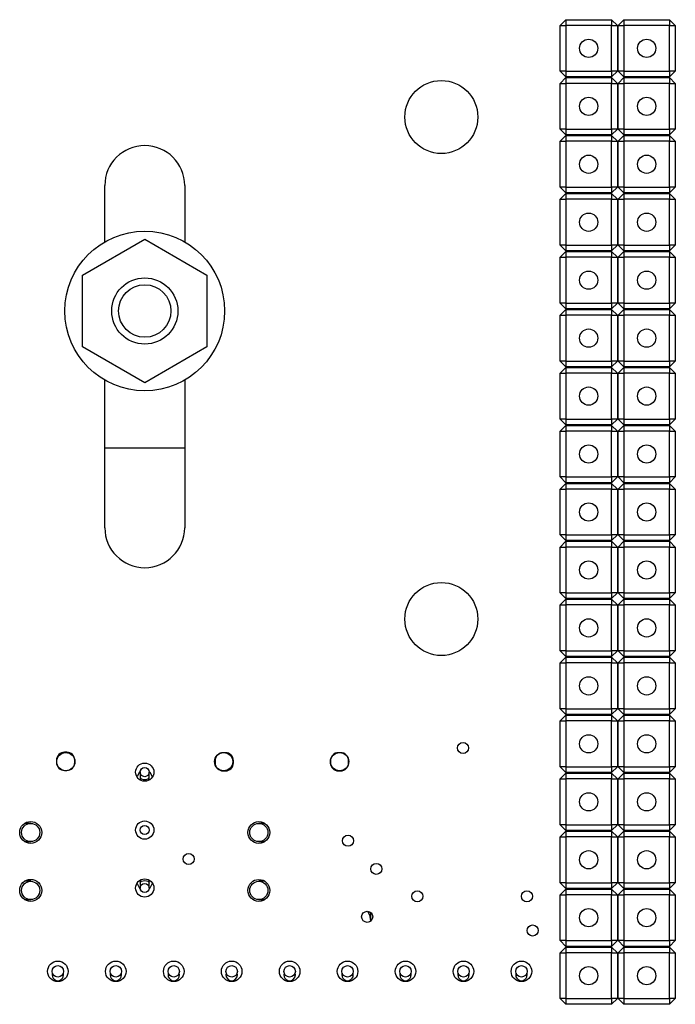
# Model space of a CAD drawing. Extents: x 50 to 151, y 80 to 221.
# Tile 4 of 6: x 95 to 124, y 148 to 191. Entities that reach past the tile are written whole.
import ezdxf

# ---------------------------------------------------------------- set-up
doc = ezdxf.new("R2010")
doc.units = 0
doc.layers.get('0').update_dxf_attribs({"linetype": 'CONTINUOUS'})

msp = doc.modelspace()

# ---------------------------------------------------------------- linework, layer by layer
at = {"color": 7, "linetype": 'CONTINUOUS'}
for p, q in [((118.648, 190.61), (118.898, 190.86)), ((118.898, 190.86), (120.908, 190.86)), ((118.898, 190.86), (118.898, 190.61)), ((120.908, 190.86), (121.158, 190.61)), ((120.908, 190.86), (120.908, 190.61)), ((121.188, 190.61), (121.438, 190.86)), ((121.438, 190.86), (123.448, 190.86)), ((121.438, 190.86), (121.438, 190.61)), ((123.448, 190.86), (123.698, 190.61)), ((123.448, 190.86), (123.448, 190.61)), ((118.648, 188.6), (118.648, 190.61)), ((118.648, 190.61), (118.898, 190.61)), ((118.898, 190.61), (118.898, 188.6)), ((120.908, 190.61), (118.898, 190.61)), ((120.908, 190.61), (121.158, 190.61)), ((120.908, 188.6), (120.908, 190.61)), ((121.158, 190.61), (121.158, 188.6)), ((121.188, 190.61), (121.438, 190.61)), ((121.188, 188.6), (121.188, 190.61)), ((123.448, 190.61), (121.438, 190.61)), ((121.438, 190.61), (121.438, 188.6)), ((123.448, 188.6), (123.448, 190.61)), ((123.448, 190.61), (123.698, 190.61)), ((123.698, 190.61), (123.698, 188.6)), ((118.898, 188.6), (118.648, 188.6)), ((118.898, 188.35), (118.648, 188.6)), ((118.898, 188.6), (120.908, 188.6)), ((118.898, 188.6), (118.898, 188.35)), ((121.158, 188.6), (120.908, 188.35)), ((120.908, 188.6), (120.908, 188.35)), ((121.158, 188.6), (120.908, 188.6)), ((121.438, 188.35), (121.188, 188.6)), ((121.438, 188.6), (121.188, 188.6)), ((121.438, 188.6), (123.448, 188.6)), ((121.438, 188.6), (121.438, 188.35)), ((123.698, 188.6), (123.448, 188.35)), ((123.448, 188.6), (123.448, 188.35)), ((123.698, 188.6), (123.448, 188.6)), ((118.648, 188.07), (118.898, 188.32)), ((120.908, 188.35), (118.898, 188.35)), ((118.898, 188.32), (120.908, 188.32)), ((118.898, 188.32), (118.898, 188.07)), ((120.908, 188.32), (121.158, 188.07)), ((120.908, 188.32), (120.908, 188.07)), ((121.188, 188.07), (121.438, 188.32)), ((123.448, 188.35), (121.438, 188.35)), ((121.438, 188.32), (123.448, 188.32)), ((121.438, 188.32), (121.438, 188.07)), ((123.448, 188.32), (123.698, 188.07)), ((123.448, 188.32), (123.448, 188.07)), ((118.648, 188.07), (118.898, 188.07)), ((118.648, 186.06), (118.648, 188.07)), ((120.908, 188.07), (118.898, 188.07)), ((118.898, 188.07), (118.898, 186.06)), ((120.908, 186.06), (120.908, 188.07)), ((120.908, 188.07), (121.158, 188.07)), ((121.158, 188.07), (121.158, 186.06)), ((121.188, 188.07), (121.438, 188.07)), ((121.188, 186.06), (121.188, 188.07)), ((121.438, 188.07), (121.438, 186.06)), ((123.448, 188.07), (121.438, 188.07)), ((123.448, 188.07), (123.698, 188.07)), ((123.448, 186.06), (123.448, 188.07)), ((123.698, 188.07), (123.698, 186.06)), ((118.898, 186.06), (118.648, 186.06)), ((118.898, 185.81), (118.648, 186.06)), ((118.898, 186.06), (120.908, 186.06)), ((118.898, 186.06), (118.898, 185.81)), ((121.158, 186.06), (120.908, 186.06)), ((121.158, 186.06), (120.908, 185.81)), ((120.908, 186.06), (120.908, 185.81)), ((121.438, 186.06), (121.188, 186.06)), ((121.438, 185.81), (121.188, 186.06)), ((121.438, 186.06), (123.448, 186.06)), ((121.438, 186.06), (121.438, 185.81)), ((123.698, 186.06), (123.448, 185.81)), ((123.448, 186.06), (123.448, 185.81)), ((123.698, 186.06), (123.448, 186.06)), ((118.648, 185.53), (118.898, 185.78)), ((120.908, 185.81), (118.898, 185.81)), ((118.898, 185.78), (120.908, 185.78)), ((118.898, 185.78), (118.898, 185.53)), ((120.908, 185.78), (121.158, 185.53)), ((120.908, 185.78), (120.908, 185.53)), ((121.188, 185.53), (121.438, 185.78)), ((123.448, 185.81), (121.438, 185.81)), ((121.438, 185.78), (123.448, 185.78)), ((121.438, 185.78), (121.438, 185.53)), ((123.448, 185.78), (123.698, 185.53)), ((123.448, 185.78), (123.448, 185.53)), ((118.648, 185.53), (118.898, 185.53)), ((118.648, 183.52), (118.648, 185.53)), ((118.898, 185.53), (118.898, 183.52)), ((120.908, 185.53), (118.898, 185.53)), ((120.908, 183.52), (120.908, 185.53)), ((120.908, 185.53), (121.158, 185.53)), ((121.158, 185.53), (121.158, 183.52)), ((121.188, 183.52), (121.188, 185.53)), ((121.188, 185.53), (121.438, 185.53)), ((121.438, 185.53), (121.438, 183.52)), ((123.448, 185.53), (121.438, 185.53)), ((123.448, 185.53), (123.698, 185.53)), ((123.448, 183.52), (123.448, 185.53)), ((123.698, 185.53), (123.698, 183.52)), ((98.693, 181.126), (98.693, 183.595)), ((102.193, 183.595), (102.193, 181.126)), ((118.898, 183.27), (118.648, 183.52)), ((118.898, 183.52), (118.648, 183.52)), ((118.898, 183.52), (120.908, 183.52)), ((118.898, 183.52), (118.898, 183.27)), ((121.158, 183.52), (120.908, 183.52)), ((121.158, 183.52), (120.908, 183.27)), ((120.908, 183.52), (120.908, 183.27)), ((121.438, 183.52), (121.188, 183.52)), ((121.438, 183.27), (121.188, 183.52)), ((121.438, 183.52), (123.448, 183.52)), ((121.438, 183.52), (121.438, 183.27)), ((123.698, 183.52), (123.448, 183.27)), ((123.448, 183.52), (123.448, 183.27)), ((123.698, 183.52), (123.448, 183.52)), ((118.648, 182.99), (118.898, 183.24)), ((118.648, 182.99), (118.898, 182.99)), ((118.648, 180.98), (118.648, 182.99)), ((120.908, 183.27), (118.898, 183.27)), ((118.898, 183.24), (120.908, 183.24)), ((118.898, 183.24), (118.898, 182.99)), ((118.898, 182.99), (118.898, 180.98)), ((120.908, 182.99), (118.898, 182.99)), ((120.908, 183.24), (121.158, 182.99)), ((120.908, 183.24), (120.908, 182.99)), ((120.908, 180.98), (120.908, 182.99)), ((120.908, 182.99), (121.158, 182.99)), ((121.158, 182.99), (121.158, 180.98)), ((121.188, 182.99), (121.438, 183.24)), ((121.188, 180.98), (121.188, 182.99)), ((121.188, 182.99), (121.438, 182.99)), ((123.448, 183.27), (121.438, 183.27)), ((121.438, 183.24), (123.448, 183.24)), ((121.438, 183.24), (121.438, 182.99)), ((121.438, 182.99), (121.438, 180.98)), ((123.448, 182.99), (121.438, 182.99)), ((123.448, 183.24), (123.698, 182.99)), ((123.448, 183.24), (123.448, 182.99)), ((123.448, 180.98), (123.448, 182.99)), ((123.448, 182.99), (123.698, 182.99)), ((123.698, 182.99), (123.698, 180.98)), ((97.718, 179.668), (100.443, 181.242)), ((100.443, 181.242), (103.168, 179.668)), ((118.898, 180.73), (118.648, 180.98)), ((118.898, 180.98), (118.648, 180.98)), ((118.898, 180.98), (120.908, 180.98)), ((118.898, 180.98), (118.898, 180.73)), ((121.158, 180.98), (120.908, 180.98)), ((121.158, 180.98), (120.908, 180.73)), ((120.908, 180.98), (120.908, 180.73)), ((121.438, 180.73), (121.188, 180.98)), ((121.438, 180.98), (121.188, 180.98)), ((121.438, 180.98), (123.448, 180.98)), ((121.438, 180.98), (121.438, 180.73)), ((123.698, 180.98), (123.448, 180.98)), ((123.698, 180.98), (123.448, 180.73)), ((123.448, 180.98), (123.448, 180.73)), ((118.648, 180.45), (118.898, 180.7)), ((118.648, 178.44), (118.648, 180.45)), ((118.648, 180.45), (118.898, 180.45)), ((120.908, 180.73), (118.898, 180.73)), ((118.898, 180.7), (120.908, 180.7)), ((118.898, 180.7), (118.898, 180.45)), ((118.898, 180.45), (118.898, 178.44)), ((120.908, 180.45), (118.898, 180.45)), ((120.908, 180.7), (121.158, 180.45)), ((120.908, 180.7), (120.908, 180.45)), ((120.908, 180.45), (121.158, 180.45)), ((120.908, 178.44), (120.908, 180.45)), ((121.158, 180.45), (121.158, 178.44)), ((121.188, 180.45), (121.438, 180.7)), ((121.188, 178.44), (121.188, 180.45)), ((121.188, 180.45), (121.438, 180.45)), ((123.448, 180.73), (121.438, 180.73)), ((121.438, 180.7), (123.448, 180.7)), ((121.438, 180.7), (121.438, 180.45)), ((123.448, 180.45), (121.438, 180.45)), ((121.438, 180.45), (121.438, 178.44)), ((123.448, 180.7), (123.698, 180.45)), ((123.448, 180.7), (123.448, 180.45)), ((123.448, 178.44), (123.448, 180.45)), ((123.448, 180.45), (123.698, 180.45)), ((123.698, 180.45), (123.698, 178.44)), ((97.718, 176.522), (97.718, 179.668)), ((103.168, 179.668), (103.168, 176.522)), ((118.898, 178.19), (118.648, 178.44)), ((118.898, 178.44), (118.648, 178.44)), ((118.898, 178.44), (120.908, 178.44)), ((118.898, 178.44), (118.898, 178.19)), ((121.158, 178.44), (120.908, 178.44)), ((121.158, 178.44), (120.908, 178.19)), ((120.908, 178.44), (120.908, 178.19)), ((121.438, 178.19), (121.188, 178.44)), ((121.438, 178.44), (121.188, 178.44)), ((121.438, 178.44), (123.448, 178.44)), ((121.438, 178.44), (121.438, 178.19)), ((123.698, 178.44), (123.448, 178.44)), ((123.698, 178.44), (123.448, 178.19)), ((123.448, 178.44), (123.448, 178.19)), ((118.648, 177.91), (118.898, 178.16)), ((118.648, 175.9), (118.648, 177.91)), ((118.648, 177.91), (118.898, 177.91)), ((120.908, 178.19), (118.898, 178.19)), ((118.898, 178.16), (120.908, 178.16)), ((118.898, 178.16), (118.898, 177.91)), ((120.908, 177.91), (118.898, 177.91)), ((118.898, 177.91), (118.898, 175.9)), ((120.908, 178.16), (121.158, 177.91)), ((120.908, 178.16), (120.908, 177.91)), ((120.908, 175.9), (120.908, 177.91)), ((120.908, 177.91), (121.158, 177.91)), ((121.158, 177.91), (121.158, 175.9)), ((121.188, 177.91), (121.438, 178.16)), ((121.188, 177.91), (121.438, 177.91)), ((121.188, 175.9), (121.188, 177.91)), ((123.448, 178.19), (121.438, 178.19)), ((121.438, 178.16), (123.448, 178.16)), ((121.438, 178.16), (121.438, 177.91)), ((123.448, 177.91), (121.438, 177.91)), ((121.438, 177.91), (121.438, 175.9)), ((123.448, 178.16), (123.698, 177.91)), ((123.448, 178.16), (123.448, 177.91)), ((123.448, 175.9), (123.448, 177.91)), ((123.448, 177.91), (123.698, 177.91)), ((123.698, 177.91), (123.698, 175.9)), ((100.443, 174.949), (97.718, 176.522)), ((103.168, 176.522), (100.443, 174.949)), ((118.898, 175.9), (118.648, 175.9)), ((118.898, 175.65), (118.648, 175.9)), ((118.898, 175.9), (120.908, 175.9)), ((118.898, 175.9), (118.898, 175.65)), ((120.908, 175.65), (118.898, 175.65)), ((121.158, 175.9), (120.908, 175.9)), ((121.158, 175.9), (120.908, 175.65)), ((120.908, 175.9), (120.908, 175.65)), ((121.438, 175.65), (121.188, 175.9)), ((121.438, 175.9), (121.188, 175.9)), ((121.438, 175.9), (123.448, 175.9)), ((121.438, 175.9), (121.438, 175.65)), ((123.448, 175.65), (121.438, 175.65)), ((123.698, 175.9), (123.448, 175.65)), ((123.448, 175.9), (123.448, 175.65)), ((123.698, 175.9), (123.448, 175.9)), ((118.648, 175.37), (118.898, 175.62)), ((118.648, 173.36), (118.648, 175.37)), ((118.648, 175.37), (118.898, 175.37)), ((118.898, 175.62), (120.908, 175.62)), ((118.898, 175.62), (118.898, 175.37)), ((118.898, 175.37), (118.898, 173.36)), ((120.908, 175.37), (118.898, 175.37)), ((120.908, 175.62), (121.158, 175.37)), ((120.908, 175.62), (120.908, 175.37)), ((120.908, 175.37), (121.158, 175.37)), ((120.908, 173.36), (120.908, 175.37)), ((121.158, 175.37), (121.158, 173.36)), ((121.188, 175.37), (121.438, 175.62)), ((121.188, 175.37), (121.438, 175.37)), ((121.188, 173.36), (121.188, 175.37)), ((121.438, 175.62), (123.448, 175.62)), ((121.438, 175.62), (121.438, 175.37)), ((123.448, 175.37), (121.438, 175.37)), ((121.438, 175.37), (121.438, 173.36)), ((123.448, 175.62), (123.698, 175.37)), ((123.448, 175.62), (123.448, 175.37)), ((123.448, 175.37), (123.698, 175.37)), ((123.448, 173.36), (123.448, 175.37)), ((123.698, 175.37), (123.698, 173.36)), ((98.693, 168.595), (98.693, 175.064)), ((102.193, 175.064), (102.193, 168.595)), ((118.898, 173.36), (118.648, 173.36)), ((118.898, 173.11), (118.648, 173.36)), ((118.648, 172.83), (118.898, 173.08)), ((118.898, 173.36), (120.908, 173.36)), ((118.898, 173.36), (118.898, 173.11)), ((120.908, 173.11), (118.898, 173.11)), ((118.898, 173.08), (120.908, 173.08)), ((118.898, 173.08), (118.898, 172.83)), ((121.158, 173.36), (120.908, 173.11)), ((120.908, 173.36), (120.908, 173.11)), ((121.158, 173.36), (120.908, 173.36)), ((120.908, 173.08), (121.158, 172.83)), ((120.908, 173.08), (120.908, 172.83)), ((121.438, 173.36), (121.188, 173.36)), ((121.438, 173.11), (121.188, 173.36)), ((121.188, 172.83), (121.438, 173.08)), ((121.438, 173.36), (123.448, 173.36)), ((121.438, 173.36), (121.438, 173.11)), ((123.448, 173.11), (121.438, 173.11)), ((121.438, 173.08), (123.448, 173.08)), ((121.438, 173.08), (121.438, 172.83)), ((123.698, 173.36), (123.448, 173.11)), ((123.448, 173.36), (123.448, 173.11)), ((123.698, 173.36), (123.448, 173.36)), ((123.448, 173.08), (123.698, 172.83)), ((123.448, 173.08), (123.448, 172.83)), ((118.648, 170.82), (118.648, 172.83)), ((118.648, 172.83), (118.898, 172.83)), ((120.908, 172.83), (118.898, 172.83)), ((118.898, 172.83), (118.898, 170.82)), ((120.908, 170.82), (120.908, 172.83)), ((120.908, 172.83), (121.158, 172.83)), ((121.158, 172.83), (121.158, 170.82)), ((121.188, 170.82), (121.188, 172.83)), ((121.188, 172.83), (121.438, 172.83)), ((123.448, 172.83), (121.438, 172.83)), ((121.438, 172.83), (121.438, 170.82)), ((123.448, 172.83), (123.698, 172.83)), ((123.448, 170.82), (123.448, 172.83)), ((123.698, 172.83), (123.698, 170.82)), ((98.693, 172.095), (102.193, 172.095)), ((118.898, 170.82), (118.648, 170.82)), ((118.898, 170.57), (118.648, 170.82)), ((118.648, 170.29), (118.898, 170.54)), ((118.898, 170.82), (120.908, 170.82)), ((118.898, 170.82), (118.898, 170.57)), ((120.908, 170.57), (118.898, 170.57)), ((118.898, 170.54), (120.908, 170.54)), ((118.898, 170.54), (118.898, 170.29)), ((121.158, 170.82), (120.908, 170.57)), ((120.908, 170.82), (120.908, 170.57)), ((121.158, 170.82), (120.908, 170.82)), ((120.908, 170.54), (121.158, 170.29)), ((120.908, 170.54), (120.908, 170.29)), ((121.438, 170.82), (121.188, 170.82)), ((121.438, 170.57), (121.188, 170.82)), ((121.188, 170.29), (121.438, 170.54)), ((121.438, 170.82), (123.448, 170.82)), ((121.438, 170.82), (121.438, 170.57)), ((123.448, 170.57), (121.438, 170.57)), ((121.438, 170.54), (123.448, 170.54)), ((121.438, 170.54), (121.438, 170.29)), ((123.698, 170.82), (123.448, 170.57)), ((123.448, 170.82), (123.448, 170.57)), ((123.698, 170.82), (123.448, 170.82)), ((123.448, 170.54), (123.698, 170.29)), ((123.448, 170.54), (123.448, 170.29)), ((118.648, 168.28), (118.648, 170.29)), ((118.648, 170.29), (118.898, 170.29)), ((118.898, 170.29), (118.898, 168.28)), ((120.908, 170.29), (118.898, 170.29)), ((120.908, 168.28), (120.908, 170.29)), ((120.908, 170.29), (121.158, 170.29)), ((121.158, 170.29), (121.158, 168.28)), ((121.188, 170.29), (121.438, 170.29)), ((121.188, 168.28), (121.188, 170.29)), ((123.448, 170.29), (121.438, 170.29)), ((121.438, 170.29), (121.438, 168.28)), ((123.448, 170.29), (123.698, 170.29)), ((123.448, 168.28), (123.448, 170.29)), ((123.698, 170.29), (123.698, 168.28)), ((118.898, 168.28), (118.648, 168.28)), ((118.898, 168.03), (118.648, 168.28)), ((118.648, 167.75), (118.898, 168)), ((118.898, 168.28), (120.908, 168.28)), ((118.898, 168.28), (118.898, 168.03)), ((120.908, 168.03), (118.898, 168.03)), ((118.898, 168), (120.908, 168)), ((118.898, 168), (118.898, 167.75)), ((121.158, 168.28), (120.908, 168.03)), ((120.908, 168.28), (120.908, 168.03)), ((121.158, 168.28), (120.908, 168.28)), ((120.908, 168), (121.158, 167.75)), ((120.908, 168), (120.908, 167.75)), ((121.438, 168.03), (121.188, 168.28)), ((121.438, 168.28), (121.188, 168.28)), ((121.188, 167.75), (121.438, 168)), ((121.438, 168.28), (123.448, 168.28)), ((121.438, 168.28), (121.438, 168.03)), ((123.448, 168.03), (121.438, 168.03)), ((121.438, 168), (123.448, 168)), ((121.438, 168), (121.438, 167.75)), ((123.698, 168.28), (123.448, 168.28)), ((123.698, 168.28), (123.448, 168.03)), ((123.448, 168.28), (123.448, 168.03)), ((123.448, 168), (123.698, 167.75)), ((123.448, 168), (123.448, 167.75)), ((118.648, 167.75), (118.898, 167.75)), ((118.648, 165.74), (118.648, 167.75)), ((120.908, 167.75), (118.898, 167.75)), ((118.898, 167.75), (118.898, 165.74)), ((120.908, 167.75), (121.158, 167.75)), ((120.908, 165.74), (120.908, 167.75)), ((121.158, 167.75), (121.158, 165.74)), ((121.188, 165.74), (121.188, 167.75)), ((121.188, 167.75), (121.438, 167.75)), ((123.448, 167.75), (121.438, 167.75)), ((121.438, 167.75), (121.438, 165.74)), ((123.448, 167.75), (123.698, 167.75)), ((123.448, 165.74), (123.448, 167.75)), ((123.698, 167.75), (123.698, 165.74)), ((118.898, 165.49), (118.648, 165.74)), ((118.898, 165.74), (118.648, 165.74)), ((118.898, 165.74), (120.908, 165.74)), ((118.898, 165.74), (118.898, 165.49)), ((121.158, 165.74), (120.908, 165.74)), ((121.158, 165.74), (120.908, 165.49)), ((120.908, 165.74), (120.908, 165.49)), ((121.438, 165.74), (121.188, 165.74)), ((121.438, 165.49), (121.188, 165.74)), ((121.438, 165.74), (123.448, 165.74)), ((121.438, 165.74), (121.438, 165.49)), ((123.698, 165.74), (123.448, 165.49)), ((123.448, 165.74), (123.448, 165.49)), ((123.698, 165.74), (123.448, 165.74)), ((118.648, 165.21), (118.898, 165.46)), ((120.908, 165.49), (118.898, 165.49)), ((118.898, 165.46), (120.908, 165.46)), ((118.898, 165.46), (118.898, 165.21)), ((120.908, 165.46), (121.158, 165.21)), ((120.908, 165.46), (120.908, 165.21)), ((121.188, 165.21), (121.438, 165.46)), ((123.448, 165.49), (121.438, 165.49)), ((121.438, 165.46), (123.448, 165.46)), ((121.438, 165.46), (121.438, 165.21)), ((123.448, 165.46), (123.698, 165.21)), ((123.448, 165.46), (123.448, 165.21)), ((118.648, 163.2), (118.648, 165.21)), ((118.648, 165.21), (118.898, 165.21)), ((118.898, 165.21), (118.898, 163.2)), ((120.908, 165.21), (118.898, 165.21)), ((120.908, 163.2), (120.908, 165.21)), ((120.908, 165.21), (121.158, 165.21)), ((121.158, 165.21), (121.158, 163.2)), ((121.188, 163.2), (121.188, 165.21)), ((121.188, 165.21), (121.438, 165.21)), ((123.448, 165.21), (121.438, 165.21)), ((121.438, 165.21), (121.438, 163.2)), ((123.448, 163.2), (123.448, 165.21)), ((123.448, 165.21), (123.698, 165.21)), ((123.698, 165.21), (123.698, 163.2)), ((118.898, 163.2), (118.648, 163.2)), ((118.898, 162.95), (118.648, 163.2)), ((118.898, 163.2), (120.908, 163.2)), ((118.898, 163.2), (118.898, 162.95)), ((121.158, 163.2), (120.908, 163.2)), ((121.158, 163.2), (120.908, 162.95)), ((120.908, 163.2), (120.908, 162.95)), ((121.438, 163.2), (121.188, 163.2)), ((121.438, 162.95), (121.188, 163.2)), ((121.438, 163.2), (123.448, 163.2)), ((121.438, 163.2), (121.438, 162.95)), ((123.698, 163.2), (123.448, 162.95)), ((123.448, 163.2), (123.448, 162.95)), ((123.698, 163.2), (123.448, 163.2)), ((118.648, 162.67), (118.898, 162.92)), ((120.908, 162.95), (118.898, 162.95)), ((118.898, 162.92), (120.908, 162.92)), ((118.898, 162.92), (118.898, 162.67)), ((120.908, 162.92), (121.158, 162.67)), ((120.908, 162.92), (120.908, 162.67)), ((121.188, 162.67), (121.438, 162.92)), ((123.448, 162.95), (121.438, 162.95)), ((121.438, 162.92), (123.448, 162.92)), ((121.438, 162.92), (121.438, 162.67)), ((123.448, 162.92), (123.698, 162.67)), ((123.448, 162.92), (123.448, 162.67)), ((118.648, 160.66), (118.648, 162.67)), ((118.648, 162.67), (118.898, 162.67)), ((118.898, 162.67), (118.898, 160.66)), ((120.908, 162.67), (118.898, 162.67)), ((120.908, 162.67), (121.158, 162.67)), ((120.908, 160.66), (120.908, 162.67)), ((121.158, 162.67), (121.158, 160.66)), ((121.188, 160.66), (121.188, 162.67)), ((121.188, 162.67), (121.438, 162.67)), ((121.438, 162.67), (121.438, 160.66)), ((123.448, 162.67), (121.438, 162.67)), ((123.448, 160.66), (123.448, 162.67)), ((123.448, 162.67), (123.698, 162.67)), ((123.698, 162.67), (123.698, 160.66)), ((118.898, 160.66), (118.648, 160.66)), ((118.898, 160.41), (118.648, 160.66)), ((118.898, 160.66), (120.908, 160.66)), ((118.898, 160.66), (118.898, 160.41)), ((121.158, 160.66), (120.908, 160.41)), ((120.908, 160.66), (120.908, 160.41)), ((121.158, 160.66), (120.908, 160.66)), ((121.438, 160.41), (121.188, 160.66)), ((121.438, 160.66), (121.188, 160.66)), ((121.438, 160.66), (123.448, 160.66)), ((121.438, 160.66), (121.438, 160.41)), ((123.698, 160.66), (123.448, 160.66)), ((123.698, 160.66), (123.448, 160.41)), ((123.448, 160.66), (123.448, 160.41)), ((118.648, 160.13), (118.898, 160.38)), ((118.648, 160.13), (118.898, 160.13)), ((118.648, 158.12), (118.648, 160.13)), ((120.908, 160.41), (118.898, 160.41)), ((118.898, 160.38), (120.908, 160.38)), ((118.898, 160.38), (118.898, 160.13)), ((120.908, 160.13), (118.898, 160.13)), ((118.898, 160.13), (118.898, 158.12)), ((120.908, 160.38), (121.158, 160.13)), ((120.908, 160.38), (120.908, 160.13)), ((120.908, 160.13), (121.158, 160.13)), ((120.908, 158.12), (120.908, 160.13)), ((121.158, 160.13), (121.158, 158.12)), ((121.188, 160.13), (121.438, 160.38)), ((121.188, 160.13), (121.438, 160.13)), ((121.188, 158.12), (121.188, 160.13)), ((123.448, 160.41), (121.438, 160.41)), ((121.438, 160.38), (123.448, 160.38)), ((121.438, 160.38), (121.438, 160.13)), ((123.448, 160.13), (121.438, 160.13)), ((121.438, 160.13), (121.438, 158.12)), ((123.448, 160.38), (123.698, 160.13)), ((123.448, 160.38), (123.448, 160.13)), ((123.448, 158.12), (123.448, 160.13)), ((123.448, 160.13), (123.698, 160.13)), ((123.698, 160.13), (123.698, 158.12)), ((96.574, 158.409), (96.574, 158.309)), ((97.024, 158.759), (96.924, 158.759)), ((97.374, 158.309), (97.374, 158.409)), ((103.529, 158.387), (103.529, 158.287)), ((103.979, 158.737), (103.879, 158.737)), ((104.329, 158.287), (104.329, 158.387)), ((108.579, 158.387), (108.579, 158.287)), ((109.029, 158.737), (108.929, 158.737)), ((109.379, 158.287), (109.379, 158.387)), ((96.924, 157.959), (97.024, 157.959)), ((103.879, 157.937), (103.979, 157.937)), ((108.929, 157.937), (109.029, 157.937)), ((118.898, 157.87), (118.648, 158.12)), ((118.898, 158.12), (118.648, 158.12)), ((118.898, 158.12), (120.908, 158.12)), ((118.898, 158.12), (118.898, 157.87)), ((121.158, 158.12), (120.908, 157.87)), ((120.908, 158.12), (120.908, 157.87)), ((121.158, 158.12), (120.908, 158.12)), ((121.438, 158.12), (121.188, 158.12)), ((121.438, 157.87), (121.188, 158.12)), ((121.438, 158.12), (123.448, 158.12)), ((121.438, 158.12), (121.438, 157.87)), ((123.698, 158.12), (123.448, 158.12)), ((123.698, 158.12), (123.448, 157.87)), ((123.448, 158.12), (123.448, 157.87)), ((100.244, 157.885), (100.244, 157.67)), ((100.244, 157.67), (100.244, 157.538)), ((100.642, 157.67), (100.642, 157.885)), ((100.642, 157.538), (100.642, 157.67)), ((118.648, 157.59), (118.898, 157.84)), ((118.648, 155.58), (118.648, 157.59)), ((118.648, 157.59), (118.898, 157.59)), ((120.908, 157.87), (118.898, 157.87)), ((118.898, 157.84), (120.908, 157.84)), ((118.898, 157.84), (118.898, 157.59)), ((118.898, 157.59), (118.898, 155.58)), ((120.908, 157.59), (118.898, 157.59)), ((120.908, 157.84), (121.158, 157.59)), ((120.908, 157.84), (120.908, 157.59)), ((120.908, 157.59), (121.158, 157.59)), ((120.908, 155.58), (120.908, 157.59)), ((121.158, 157.59), (121.158, 155.58)), ((121.188, 157.59), (121.438, 157.84)), ((121.188, 155.58), (121.188, 157.59)), ((121.188, 157.59), (121.438, 157.59)), ((123.448, 157.87), (121.438, 157.87)), ((121.438, 157.84), (123.448, 157.84)), ((121.438, 157.84), (121.438, 157.59)), ((121.438, 157.59), (121.438, 155.58)), ((123.448, 157.59), (121.438, 157.59)), ((123.448, 157.84), (123.698, 157.59)), ((123.448, 157.84), (123.448, 157.59)), ((123.448, 157.59), (123.698, 157.59)), ((123.448, 155.58), (123.448, 157.59)), ((123.698, 157.59), (123.698, 155.58)), ((95.443, 155.64), (95.174, 155.64)), ((105.713, 155.64), (105.443, 155.64)), ((118.898, 155.58), (118.648, 155.58)), ((118.898, 155.33), (118.648, 155.58)), ((118.898, 155.58), (120.908, 155.58)), ((118.898, 155.58), (118.898, 155.33)), ((121.158, 155.58), (120.908, 155.33)), ((120.908, 155.58), (120.908, 155.33)), ((121.158, 155.58), (120.908, 155.58)), ((121.438, 155.58), (121.188, 155.58)), ((121.438, 155.33), (121.188, 155.58)), ((121.438, 155.58), (123.448, 155.58)), ((121.438, 155.58), (121.438, 155.33)), ((123.698, 155.58), (123.448, 155.58)), ((123.698, 155.58), (123.448, 155.33)), ((123.448, 155.58), (123.448, 155.33)), ((118.648, 155.05), (118.898, 155.3)), ((118.648, 155.05), (118.898, 155.05)), ((118.648, 153.04), (118.648, 155.05)), ((120.908, 155.33), (118.898, 155.33)), ((118.898, 155.3), (120.908, 155.3)), ((118.898, 155.3), (118.898, 155.05)), ((120.908, 155.05), (118.898, 155.05)), ((118.898, 155.05), (118.898, 153.04)), ((120.908, 155.3), (121.158, 155.05)), ((120.908, 155.3), (120.908, 155.05)), ((120.908, 153.04), (120.908, 155.05)), ((120.908, 155.05), (121.158, 155.05)), ((121.158, 155.05), (121.158, 153.04)), ((121.188, 155.05), (121.438, 155.3)), ((121.188, 153.04), (121.188, 155.05)), ((121.188, 155.05), (121.438, 155.05)), ((123.448, 155.33), (121.438, 155.33)), ((121.438, 155.3), (123.448, 155.3)), ((121.438, 155.3), (121.438, 155.05)), ((121.438, 155.05), (121.438, 153.04)), ((123.448, 155.05), (121.438, 155.05)), ((123.448, 155.3), (123.698, 155.05)), ((123.448, 155.3), (123.448, 155.05)), ((123.448, 155.05), (123.698, 155.05)), ((123.448, 153.04), (123.448, 155.05)), ((123.698, 155.05), (123.698, 153.04)), ((95.174, 154.84), (95.443, 154.84)), ((105.443, 154.84), (105.713, 154.84)), ((95.443, 153.1), (95.174, 153.1)), ((100.244, 153.152), (100.244, 153.02)), ((100.244, 153.02), (100.244, 152.805)), ((100.642, 153.02), (100.642, 153.152)), ((100.642, 152.805), (100.642, 153.02)), ((105.713, 153.1), (105.443, 153.1)), ((118.898, 153.04), (118.648, 153.04)), ((118.898, 152.79), (118.648, 153.04)), ((118.648, 152.51), (118.898, 152.76)), ((118.898, 153.04), (120.908, 153.04)), ((118.898, 153.04), (118.898, 152.79)), ((120.908, 152.79), (118.898, 152.79)), ((118.898, 152.76), (120.908, 152.76)), ((118.898, 152.76), (118.898, 152.51)), ((121.158, 153.04), (120.908, 152.79)), ((120.908, 153.04), (120.908, 152.79)), ((121.158, 153.04), (120.908, 153.04)), ((120.908, 152.76), (121.158, 152.51)), ((120.908, 152.76), (120.908, 152.51)), ((121.438, 152.79), (121.188, 153.04)), ((121.438, 153.04), (121.188, 153.04)), ((121.188, 152.51), (121.438, 152.76)), ((121.438, 153.04), (123.448, 153.04)), ((121.438, 153.04), (121.438, 152.79)), ((123.448, 152.79), (121.438, 152.79)), ((121.438, 152.76), (123.448, 152.76)), ((121.438, 152.76), (121.438, 152.51)), ((123.698, 153.04), (123.448, 152.79)), ((123.448, 153.04), (123.448, 152.79)), ((123.698, 153.04), (123.448, 153.04)), ((123.448, 152.76), (123.698, 152.51)), ((123.448, 152.76), (123.448, 152.51)), ((118.648, 150.5), (118.648, 152.51)), ((118.648, 152.51), (118.898, 152.51)), ((118.898, 152.51), (118.898, 150.5)), ((120.908, 152.51), (118.898, 152.51)), ((120.908, 150.5), (120.908, 152.51)), ((120.908, 152.51), (121.158, 152.51)), ((121.158, 152.51), (121.158, 150.5)), ((121.188, 152.51), (121.438, 152.51)), ((121.188, 150.5), (121.188, 152.51)), ((123.448, 152.51), (121.438, 152.51)), ((121.438, 152.51), (121.438, 150.5)), ((123.448, 152.51), (123.698, 152.51)), ((123.448, 150.5), (123.448, 152.51)), ((123.698, 152.51), (123.698, 150.5)), ((95.174, 152.3), (95.443, 152.3)), ((105.443, 152.3), (105.713, 152.3)), ((110.343, 151.736), (110.343, 151.37)), ((110.343, 151.37), (110.362, 151.37)), ((118.898, 150.5), (118.648, 150.5)), ((118.898, 150.25), (118.648, 150.5)), ((118.648, 149.97), (118.898, 150.22)), ((118.898, 150.5), (120.908, 150.5)), ((118.898, 150.5), (118.898, 150.25)), ((120.908, 150.25), (118.898, 150.25)), ((118.898, 150.22), (120.908, 150.22)), ((118.898, 150.22), (118.898, 149.97)), ((121.158, 150.5), (120.908, 150.25)), ((120.908, 150.5), (120.908, 150.25)), ((121.158, 150.5), (120.908, 150.5)), ((120.908, 150.22), (121.158, 149.97)), ((120.908, 150.22), (120.908, 149.97)), ((121.438, 150.25), (121.188, 150.5)), ((121.438, 150.5), (121.188, 150.5)), ((121.188, 149.97), (121.438, 150.22)), ((121.438, 150.5), (123.448, 150.5)), ((121.438, 150.5), (121.438, 150.25)), ((123.448, 150.25), (121.438, 150.25)), ((121.438, 150.22), (123.448, 150.22)), ((121.438, 150.22), (121.438, 149.97)), ((123.698, 150.5), (123.448, 150.25)), ((123.448, 150.5), (123.448, 150.25)), ((123.698, 150.5), (123.448, 150.5)), ((123.448, 150.22), (123.698, 149.97)), ((123.448, 150.22), (123.448, 149.97)), ((118.648, 149.97), (118.898, 149.97)), ((118.648, 147.96), (118.648, 149.97)), ((118.898, 149.97), (118.898, 147.96)), ((120.908, 149.97), (118.898, 149.97)), ((120.908, 147.96), (120.908, 149.97)), ((120.908, 149.97), (121.158, 149.97)), ((121.158, 149.97), (121.158, 147.96)), ((121.188, 149.97), (121.438, 149.97)), ((121.188, 147.96), (121.188, 149.97)), ((121.438, 149.97), (121.438, 147.96)), ((123.448, 149.97), (121.438, 149.97)), ((123.448, 149.97), (123.698, 149.97)), ((123.448, 147.96), (123.448, 149.97)), ((123.698, 149.97), (123.698, 147.96)), ((118.898, 147.71), (118.648, 147.96)), ((118.898, 147.96), (118.648, 147.96)), ((118.898, 147.96), (120.908, 147.96)), ((118.898, 147.96), (118.898, 147.71)), ((120.908, 147.71), (118.898, 147.71)), ((121.158, 147.96), (120.908, 147.71)), ((120.908, 147.96), (120.908, 147.71)), ((121.158, 147.96), (120.908, 147.96)), ((121.438, 147.96), (121.188, 147.96)), ((121.438, 147.71), (121.188, 147.96)), ((121.438, 147.96), (123.448, 147.96)), ((121.438, 147.96), (121.438, 147.71)), ((123.448, 147.71), (121.438, 147.71)), ((123.698, 147.96), (123.448, 147.71)), ((123.448, 147.96), (123.448, 147.71)), ((123.698, 147.96), (123.448, 147.96))]:
    msp.add_line(p, q, dxfattribs=at)
for points in [[(100.26, 157.956), (100.211, 157.89), (100.103, 157.689)], [(100.777, 157.675), (100.676, 157.872), (100.656, 157.9)], [(100.103, 153.002), (100.211, 152.8), (100.255, 152.743)], [(100.656, 152.79), (100.676, 152.818), (100.776, 153.013)], [(110.205, 151.788), (110.29, 151.638), (110.343, 151.37)]]:
    msp.add_lwpolyline(points, dxfattribs=at)
at = {"color": 8, "linetype": 'CONTINUOUS'}
for points in [[(100.244, 157.67), (100.259, 157.627), (100.303, 157.59), (100.367, 157.565), (100.443, 157.557)], [(100.443, 157.557), (100.519, 157.565), (100.584, 157.59), (100.627, 157.627), (100.642, 157.67)], [(100.244, 153.02), (100.259, 153.064), (100.303, 153.1), (100.367, 153.125), (100.443, 153.134)], [(100.443, 153.134), (100.519, 153.125), (100.584, 153.1), (100.627, 153.064), (100.642, 153.02)]]:
    msp.add_lwpolyline(points, dxfattribs=at)
at = {"color": 7, "linetype": 'CONTINUOUS'}
for centre, radius in [((119.903, 189.605), 0.4), ((122.443, 189.605), 0.4), ((113.443, 186.595), 1.6), ((119.903, 187.065), 0.4), ((122.443, 187.065), 0.4), ((119.903, 184.525), 0.4), ((122.443, 184.525), 0.4), ((119.903, 181.985), 0.4), ((122.443, 181.985), 0.4), ((100.443, 178.095), 3.5), ((100.443, 178.095), 1.45), ((119.903, 179.445), 0.4), ((122.443, 179.445), 0.4), ((100.443, 178.095), 1.15), ((119.903, 176.905), 0.4), ((122.443, 176.905), 0.4), ((119.903, 174.365), 0.4), ((122.443, 174.365), 0.4), ((119.903, 171.825), 0.4), ((122.443, 171.825), 0.4), ((119.903, 169.285), 0.4), ((122.443, 169.285), 0.4), ((119.903, 166.745), 0.4), ((122.443, 166.745), 0.4), ((113.443, 164.595), 1.6), ((119.903, 164.205), 0.4), ((122.443, 164.205), 0.4), ((119.903, 161.665), 0.4), ((122.443, 161.665), 0.4), ((119.903, 159.125), 0.4), ((122.443, 159.125), 0.4), ((114.393, 158.945), 0.243), ((96.983, 158.345), 0.4), ((103.903, 158.345), 0.4), ((108.983, 158.345), 0.4), ((100.443, 157.885), 0.4), ((100.443, 157.885), 0.199), ((119.903, 156.585), 0.4), ((122.443, 156.585), 0.4), ((95.443, 155.24), 0.483), ((95.443, 155.24), 0.4), ((100.443, 155.345), 0.4), ((100.443, 155.345), 0.2), ((105.443, 155.24), 0.482), ((105.443, 155.24), 0.4), ((109.353, 154.877), 0.243), ((102.366, 154.076), 0.243), ((119.903, 154.045), 0.4), ((122.443, 154.045), 0.4), ((110.593, 153.645), 0.243), ((95.443, 152.7), 0.483), ((100.443, 152.805), 0.4), ((105.443, 152.7), 0.482), ((95.443, 152.7), 0.4), ((100.443, 152.805), 0.199), ((105.443, 152.7), 0.4), ((112.393, 152.445), 0.243), ((117.193, 152.445), 0.243), ((119.903, 151.505), 0.4), ((122.443, 151.505), 0.4), ((110.193, 151.545), 0.243), ((117.443, 150.945), 0.243), ((96.633, 149.155), 0.45), ((96.633, 149.155), 0.25), ((99.173, 149.155), 0.45), ((99.173, 149.155), 0.25), ((101.713, 149.155), 0.45), ((101.713, 149.155), 0.25), ((104.253, 149.155), 0.45), ((104.253, 149.155), 0.25), ((106.793, 149.155), 0.45), ((106.793, 149.155), 0.25), ((109.333, 149.155), 0.45), ((109.333, 149.155), 0.25), ((111.873, 149.155), 0.45), ((111.873, 149.155), 0.25), ((114.413, 149.155), 0.45), ((114.413, 149.155), 0.25), ((116.953, 149.155), 0.45), ((116.953, 149.155), 0.25), ((119.903, 148.965), 0.4), ((122.443, 148.965), 0.4)]:
    msp.add_circle(centre, radius, dxfattribs=at)
for centre, radius, start, end in [((100.443, 183.595), 1.75, 0, 180), ((100.443, 168.595), 1.75, 180, 0), ((96.924, 158.409), 0.35, 90, 180), ((97.024, 158.409), 0.35, 0, 90), ((103.879, 158.387), 0.35, 90, 180), ((103.979, 158.387), 0.35, 0, 90), ((108.929, 158.387), 0.35, 90, 180), ((109.029, 158.387), 0.35, 0, 90), ((96.924, 158.309), 0.35, 180, 270), ((97.024, 158.309), 0.35, 270, 0), ((103.879, 158.287), 0.35, 180, 270), ((103.979, 158.287), 0.35, 270, 0), ((108.929, 158.287), 0.35, 180, 270), ((109.029, 158.287), 0.35, 270, 0), ((96.633, 148.995), 0.25, 161.3371, 18.6629), ((99.173, 148.995), 0.25, 161.3371, 18.6629), ((101.713, 148.995), 0.25, 161.3371, 18.6629), ((104.253, 148.995), 0.25, 161.3371, 18.6629), ((106.793, 148.995), 0.25, 161.3371, 18.6629), ((109.333, 148.995), 0.25, 161.3371, 18.6629), ((111.873, 148.995), 0.25, 161.3371, 18.6629), ((114.413, 148.995), 0.25, 161.3371, 18.6629), ((116.953, 148.995), 0.25, 161.3371, 18.6629)]:
    msp.add_arc(centre, radius, start, end, dxfattribs=at)

doc.saveas('drawing.dxf')
